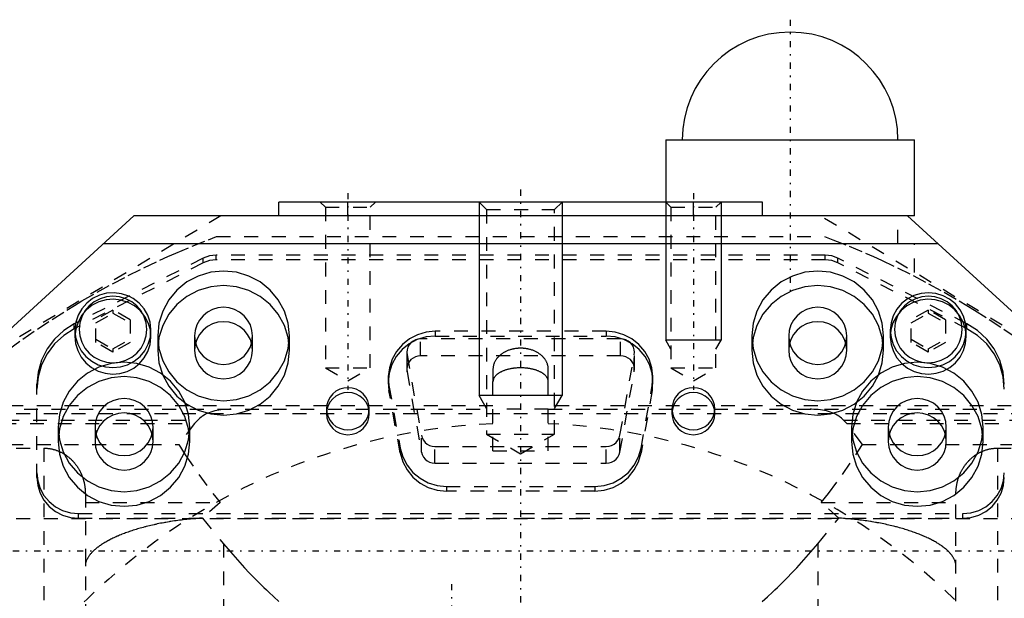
# Model space of a CAD drawing. Extents: x -109 to 109, y -1 to 737.
# Tile 9 of 10: x -36 to 35, y 602 to 644. Entities that reach past the tile are written whole.
import ezdxf

# ---------------------------------------------------------------- set-up
doc = ezdxf.new("R2010")
doc.units = 0
doc.linetypes.add('CENTER', pattern=[1.5, 0.45, -0.5, 0.05, -0.5])
doc.linetypes.add('DASHED', pattern=[2, 1, -1])
for name, color, linetype in [('AM_0', 7, 'CONTINUOUS'), ('AM_10', 7, 'CONTINUOUS'), ('AM_3', 7, 'DASHED'), ('AM_7', 7, 'CENTER')]:
    doc.layers.add(name, color=color, linetype=linetype)

msp = doc.modelspace()

# ---------------------------------------------------------------- linework, layer by layer
at = {"layer": 'AM_0', "color": 7, "linetype": 'CONTINUOUS'}
for p, q in [((10.5, 635.5), (10.5, 631)), ((10.5, 635.5), (28.5, 635.5)), ((28.5, 630), (28.5, 635.5)), ((-17.5, 630), (-17.5, 631)), ((17.5, 631), (-17.5, 631)), ((-12.5, 630), (-12.5, 631)), ((12.5, 630), (12.5, 631)), ((17.5, 630), (17.5, 631)), ((-40, 619), (-28, 630)), ((28.5, 630), (-28, 630)), ((28, 630), (40, 619)), ((-30.182, 628), (30.182, 628))]:
    msp.add_line(p, q, dxfattribs=at)
msp.add_arc((19.5, 635.5), 7.8, 0, 180, dxfattribs=at)
at = {"layer": 'AM_10', "color": 7, "linetype": 'CONTINUOUS'}
for p, q in [((-3, 631), (-3, 617)), ((3, 631), (3, 617)), ((10.5, 631), (10.5, 621)), ((14.5, 631), (14.5, 621)), ((14.5, 621), (10.5, 621)), ((10.879, 620.344), (10.5, 621)), ((14.121, 620.344), (14.5, 621)), ((3, 617), (-3, 617)), ((-2.459, 616.062), (-3, 617)), ((2.458, 616.062), (3, 617))]:
    msp.add_line(p, q, dxfattribs=at)
at = {"layer": 'AM_3', "color": 6, "linetype": 'DASHED'}
for p, q in [((-14.5, 631), (-14.121, 630.621)), ((-14.121, 630.621), (-14.121, 619)), ((-14.121, 630.621), (-10.879, 630.621)), ((-10.879, 630.621), (-10.5, 631)), ((-10.879, 619), (-10.879, 630.621)), ((-3, 631), (-2.459, 630.458)), ((2.458, 630.458), (3, 631)), ((10.5, 631), (10.5, 630)), ((10.5, 631), (10.879, 630.621)), ((10.879, 630.621), (10.879, 619)), ((10.879, 630.621), (14.121, 630.621)), ((14.121, 630.621), (14.5, 631)), ((14.121, 619), (14.121, 630.621)), ((-21.693, 630), (-40, 619)), ((-2.459, 630.458), (-2.459, 614.2)), ((-2.459, 630.458), (2.458, 630.458)), ((2.458, 614.2), (2.458, 630.458)), ((40, 619), (21.693, 630)), ((27.3, 628), (27.3, 630)), ((-22, 628.5), (22, 628.5)), ((28.5, 625.91), (28.5, 628)), ((-22.043, 626.817), (-22.043, 627.163)), ((22.043, 627.163), (-22.043, 627.163)), ((22.043, 626.817), (22.043, 627.163)), ((-22.963, 626.942), (-32.3, 622.178)), ((-22.963, 626.596), (-32.3, 621.833)), ((-22.963, 626.596), (-22.963, 626.942)), ((22.043, 626.817), (-22.043, 626.817)), ((22.963, 626.596), (22.963, 626.942)), ((32.3, 622.178), (22.963, 626.942)), ((32.3, 621.833), (22.963, 626.596)), ((-28.03, 624.011), (-28.361, 624.188)), ((-29.5, 623.185), (-30.74, 622.48)), ((-30.74, 622.254), (-29.5, 622.959)), ((-28.26, 622.48), (-29.5, 623.185)), ((-29.5, 623.185), (-29.5, 622.959)), ((-29.5, 622.959), (-28.26, 622.254)), ((29.5, 623.185), (28.26, 622.48)), ((28.26, 622.254), (29.5, 622.959)), ((30.74, 622.48), (29.5, 623.185)), ((29.5, 623.185), (29.5, 622.959)), ((29.5, 622.959), (30.74, 622.254)), ((-32.3, 621.833), (-32.3, 622.178)), ((-30.74, 620.844), (-30.74, 622.48)), ((-28.26, 622.48), (-28.26, 620.844)), ((28.26, 620.844), (28.26, 622.48)), ((30.74, 622.48), (30.74, 620.844)), ((32.246, 621.86), (32.202, 622.228)), ((32.3, 621.833), (32.3, 622.178)), ((-32.25, 621.723), (-32.25, 621.254)), ((-26.75, 621.254), (-26.75, 621.723)), ((-26.265, 621.311), (-26.265, 620.269)), ((-23.6, 621.311), (-23.6, 620.269)), ((-19.4, 620.269), (-19.4, 621.311)), ((-16.735, 620.269), (-16.735, 621.311)), ((-6.178, 621.648), (-6.178, 621.3)), ((6.178, 621.648), (-6.178, 621.648)), ((-6.178, 621.3), (6.178, 621.3)), ((6.178, 621.648), (6.178, 621.3)), ((16.735, 621.311), (16.735, 620.269)), ((19.4, 621.311), (19.4, 620.269)), ((23.6, 620.269), (23.6, 621.311)), ((26.265, 620.269), (26.265, 621.311)), ((26.75, 621.723), (26.75, 621.254)), ((32.25, 621.723), (32.246, 621.86)), ((32.25, 621.254), (32.25, 621.723)), ((-30.74, 621.07), (-29.5, 620.365)), ((-29.5, 620.139), (-30.74, 620.844)), ((-29.5, 620.365), (-28.26, 621.07)), ((-28.26, 620.844), (-29.5, 620.139)), ((-7.238, 619.872), (-7.238, 621.088)), ((7.238, 621.088), (-7.238, 621.088)), ((7.238, 619.872), (7.238, 621.088)), ((28.26, 621.07), (29.5, 620.365)), ((29.5, 620.139), (28.26, 620.844)), ((29.5, 620.365), (30.74, 621.07)), ((30.74, 620.844), (29.5, 620.139)), ((-29.5, 620.365), (-29.5, 620.139)), ((-8.238, 620.103), (-8.238, 618.888)), ((-8.223, 618.717), (-8.223, 619.932)), ((-8.223, 619.932), (-7.183, 614.122)), ((7.183, 614.122), (8.223, 619.932)), ((8.223, 618.717), (8.223, 619.932)), ((8.238, 618.888), (8.238, 620.103)), ((29.5, 620.365), (29.5, 620.139)), ((7.238, 619.872), (-7.238, 619.872)), ((-14.121, 619), (-12.5, 618.064)), ((-14.121, 619), (-10.879, 619)), ((-12.5, 618.064), (-10.879, 619)), ((-8.223, 618.717), (-7.183, 612.906)), ((-2, 618.9), (-2, 618)), ((2, 618), (2, 618.9)), ((7.183, 612.906), (8.223, 618.717)), ((10.879, 619), (12.5, 618.064)), ((10.879, 619), (14.121, 619)), ((12.5, 618.064), (14.121, 619)), ((-35, 611.06), (-35, 617.806)), ((-9.578, 618.299), (-9.578, 617.952)), ((-9.578, 617.952), (-9.526, 617.371)), ((-2, 613), (-2, 618)), ((2, 613), (2, 618)), ((9.526, 617.371), (9.578, 617.952)), ((9.578, 617.952), (9.578, 618.299)), ((-9.526, 617.718), (-9.526, 617.371)), ((-9.526, 617.718), (-8.715, 613.188)), ((-8.715, 612.841), (-9.526, 617.371)), ((8.715, 613.188), (9.526, 617.718)), ((9.526, 617.371), (8.715, 612.841)), ((9.526, 617.718), (9.526, 617.371)), ((-51.937, 616), (-2, 616)), ((-2, 616.24), (-41.5, 616.24)), ((-38.5, 615.696), (38.5, 615.696)), ((-14.05, 616.034), (-14.05, 615.687)), ((-10.95, 615.687), (-10.95, 616.034)), ((2, 616), (-2, 616)), ((41.5, 616.24), (2, 616.24)), ((2, 616), (51.937, 616)), ((10.95, 616.034), (10.95, 615.687)), ((14.05, 615.687), (14.05, 616.034)), ((-45.5, 614.98), (-23.599, 614.98)), ((-45.282, 615.222), (-23.365, 615.222)), ((-23.599, 614.98), (-24.734, 613.444)), ((-23.365, 615.222), (-23.599, 614.98)), ((23.365, 615.222), (45.282, 615.222)), ((23.599, 614.98), (23.365, 615.222)), ((23.599, 614.98), (45.5, 614.98)), ((24.734, 613.444), (23.599, 614.98)), ((-33.465, 614.713), (-33.465, 613.671)), ((-30.8, 614.713), (-30.8, 613.671)), ((-26.6, 613.671), (-26.6, 614.713)), ((-23.935, 613.671), (-23.935, 614.713)), ((-2.459, 614.2), (0, 612.781)), ((-2.459, 614.2), (2.458, 614.2)), ((0, 612.781), (2.458, 614.2)), ((23.935, 614.713), (23.935, 613.671)), ((26.6, 614.713), (26.6, 613.671)), ((30.8, 613.671), (30.8, 614.713)), ((33.465, 613.671), (33.465, 614.713)), ((-7.183, 612.906), (-7.183, 614.122)), ((7.183, 612.906), (7.183, 614.122)), ((-46.996, 613.444), (-24.734, 613.444)), ((-42.5, 613.184), (-34.5, 613.184)), ((-34.5, 613.184), (-34.5, 601)), ((-8.715, 613.188), (-8.715, 612.841)), ((-6.198, 613.308), (6.198, 613.308)), ((-6.198, 612.092), (-6.198, 613.308)), ((-2, 613), (2, 613)), ((6.198, 612.092), (6.198, 613.308)), ((8.715, 613.188), (8.715, 612.841)), ((24.734, 613.444), (46.996, 613.444)), ((34.5, 613.184), (34.5, 601)), ((34.5, 613.184), (42.5, 613.184)), ((-6.198, 612.092), (6.198, 612.092)), ((-5.367, 610.421), (-5.367, 610.074)), ((-5.367, 610.421), (5.367, 610.421)), ((5.367, 610.074), (-5.367, 610.074)), ((5.367, 610.421), (5.367, 610.074)), ((-31.5, 609.896), (-31.5, 530.104)), ((-31.5, 609.248), (-21.755, 609.248)), ((-21.755, 609.248), (-23.028, 608.124)), ((23.028, 608.124), (21.755, 609.248)), ((21.755, 609.248), (31.5, 609.248)), ((31.5, 530.104), (31.5, 609.896)), ((-38.5, 608.104), (38.5, 608.104)), ((-32, 608.106), (-32, 608.451)), ((-32, 608.451), (32, 608.451)), ((-32, 608.106), (32, 608.106)), ((-23.028, 608.124), (-21.5, 606.264)), ((21.5, 606.264), (23.028, 608.124)), ((32, 608.106), (32, 608.451)), ((-21.5, 606.264), (-21.5, 533.736)), ((21.5, 606.264), (21.5, 533.736))]:
    msp.add_line(p, q, dxfattribs=at)
for points in [[(-22.043, 627.163), (-22.516, 627.107), (-22.963, 626.942)], [(22.963, 626.942), (22.516, 627.107), (22.043, 627.163)], [(-22.043, 626.817), (-22.516, 626.761), (-22.963, 626.596)], [(22.963, 626.596), (22.516, 626.761), (22.043, 626.817)], [(-28.361, 624.188), (-28.876, 624.36), (-29.416, 624.43), (-29.959, 624.393), (-30.484, 624.251), (-30.971, 624.011), (-31.4, 623.681), (-31.754, 623.274), (-32.02, 622.806), (-32.188, 622.296), (-32.25, 621.764), (-32.204, 621.23), (-32.052, 620.715), (-31.801, 620.239), (-31.459, 619.822), (-31.041, 619.479), (-30.562, 619.224), (-30.041, 619.067), (-29.5, 619.014), (-28.958, 619.068), (-28.438, 619.225), (-27.959, 619.48), (-27.54, 619.823), (-27.199, 620.24), (-26.947, 620.715), (-26.796, 621.23), (-26.75, 621.764), (-26.813, 622.297), (-26.98, 622.807), (-27.246, 623.274), (-27.601, 623.681), (-28.03, 624.011)], [(32.202, 622.228), (32.049, 622.738), (31.799, 623.209), (31.459, 623.623), (31.045, 623.963), (30.57, 624.217), (30.055, 624.375), (29.518, 624.431), (28.98, 624.382), (28.463, 624.231), (27.985, 623.983), (27.566, 623.648), (27.221, 623.239), (26.965, 622.771), (26.805, 622.263), (26.75, 621.735), (26.801, 621.205), (26.955, 620.696), (27.208, 620.226), (27.549, 619.814), (27.965, 619.475), (28.441, 619.223), (28.957, 619.068), (29.494, 619.014), (30.031, 619.065), (30.548, 619.219), (31.025, 619.469), (31.442, 619.806), (31.785, 620.216), (32.04, 620.685), (32.197, 621.194), (32.25, 621.723)], [(-32.03, 622.316), (-32.191, 621.81), (-32.25, 621.283), (-32.203, 620.755), (-32.052, 620.246), (-31.804, 619.775), (-31.467, 619.361), (-31.055, 619.02), (-30.583, 618.764), (-30.069, 618.604), (-29.534, 618.546), (-28.998, 618.591), (-28.48, 618.739), (-28.002, 618.983), (-27.581, 619.314), (-27.234, 619.719), (-26.974, 620.184), (-26.81, 620.689), (-26.75, 621.216), (-26.796, 621.744), (-26.944, 622.254), (-27.191, 622.725), (-27.527, 623.14), (-27.938, 623.483), (-28.409, 623.74), (-28.922, 623.902)], [(-28.922, 623.902), (-29.46, 623.962), (-29.999, 623.917), (-30.519, 623.769), (-30.999, 623.524), (-31.421, 623.191), (-31.769, 622.783), (-32.03, 622.316)], [(28.922, 623.902), (28.409, 623.74), (27.938, 623.483), (27.527, 623.14), (27.191, 622.725), (26.944, 622.254), (26.796, 621.744), (26.75, 621.216), (26.81, 620.689), (26.974, 620.184), (27.234, 619.719), (27.581, 619.314), (28.002, 618.983), (28.48, 618.739), (28.998, 618.591), (29.534, 618.546), (30.069, 618.604), (30.583, 618.764), (31.055, 619.02), (31.467, 619.361), (31.804, 619.775), (32.052, 620.246), (32.203, 620.755), (32.25, 621.283), (32.191, 621.81), (32.03, 622.316)], [(32.03, 622.316), (31.769, 622.783), (31.421, 623.191), (30.999, 623.524), (30.519, 623.769), (29.999, 623.917), (29.46, 623.962), (28.922, 623.902)], [(-32.3, 622.178), (-33.066, 621.696), (-33.731, 621.084), (-34.272, 620.365), (-34.672, 619.56), (-34.917, 618.698), (-35, 617.806)], [(-19.4, 620.269), (-19.44, 620.672), (-19.56, 621.06), (-19.754, 621.418), (-20.015, 621.731), (-20.333, 621.989), (-20.696, 622.18), (-21.09, 622.297), (-21.5, 622.337), (-21.91, 622.297), (-22.304, 622.18), (-22.667, 621.989), (-22.985, 621.731), (-23.246, 621.418), (-23.44, 621.06), (-23.56, 620.672), (-23.6, 620.269)], [(23.6, 620.269), (23.56, 620.672), (23.44, 621.06), (23.246, 621.418), (22.985, 621.731), (22.667, 621.989), (22.304, 622.18), (21.91, 622.297), (21.5, 622.337), (21.09, 622.297), (20.696, 622.18), (20.333, 621.989), (20.015, 621.731), (19.754, 621.418), (19.56, 621.06), (19.44, 620.672), (19.4, 620.269)], [(35, 617.806), (34.917, 618.698), (34.672, 619.56), (34.272, 620.365), (33.731, 621.084), (33.066, 621.696), (32.3, 622.178)], [(-32.3, 621.833), (-33.066, 621.35), (-33.731, 620.739), (-34.272, 620.019), (-34.672, 619.215), (-34.917, 618.352), (-35, 617.461)], [(-6.178, 621.3), (-6.841, 621.236), (-7.479, 621.046), (-8.067, 620.736), (-8.582, 620.32), (-9.005, 619.812), (-9.319, 619.233), (-9.513, 618.605), (-9.578, 617.952)], [(-6.178, 621.648), (-6.833, 621.585), (-7.464, 621.399), (-8.046, 621.097), (-8.559, 620.69), (-8.982, 620.193), (-9.3, 619.626), (-9.501, 619.008), (-9.577, 618.364), (-9.526, 617.718)], [(9.526, 617.718), (9.577, 618.364), (9.501, 619.008), (9.3, 619.626), (8.982, 620.193), (8.559, 620.69), (8.046, 621.097), (7.464, 621.399), (6.833, 621.585), (6.178, 621.648)], [(9.578, 617.952), (9.513, 618.605), (9.319, 619.233), (9.005, 619.812), (8.582, 620.32), (8.067, 620.736), (7.479, 621.046), (6.841, 621.236), (6.178, 621.3)], [(35, 617.461), (34.917, 618.352), (34.672, 619.215), (34.272, 620.019), (33.731, 620.739), (33.066, 621.35), (32.3, 621.833)], [(-7.238, 621.088), (-7.431, 621.07), (-7.616, 621.015), (-7.788, 620.926), (-7.938, 620.806), (-8.063, 620.66), (-8.156, 620.493), (-8.216, 620.312), (-8.238, 620.122), (-8.223, 619.932)], [(8.223, 619.932), (8.238, 620.122), (8.216, 620.312), (8.156, 620.493), (8.063, 620.66), (7.938, 620.806), (7.788, 620.926), (7.616, 621.015), (7.431, 621.07), (7.238, 621.088)], [(-23.6, 620.269), (-23.56, 619.866), (-23.44, 619.478), (-23.246, 619.12), (-22.985, 618.807), (-22.667, 618.549), (-22.304, 618.358), (-21.91, 618.241), (-21.5, 618.201), (-21.09, 618.241), (-20.696, 618.358), (-20.333, 618.549), (-20.015, 618.807), (-19.754, 619.12), (-19.56, 619.478), (-19.44, 619.866), (-19.4, 620.269)], [(19.4, 620.269), (19.44, 619.866), (19.56, 619.478), (19.754, 619.12), (20.015, 618.807), (20.333, 618.549), (20.696, 618.358), (21.09, 618.241), (21.5, 618.201), (21.91, 618.241), (22.304, 618.358), (22.667, 618.549), (22.985, 618.807), (23.246, 619.12), (23.44, 619.478), (23.56, 619.866), (23.6, 620.269)], [(-7.238, 619.872), (-7.431, 619.854), (-7.616, 619.799), (-7.788, 619.71), (-7.938, 619.591), (-8.063, 619.445), (-8.156, 619.278), (-8.216, 619.096), (-8.238, 618.907), (-8.223, 618.717)], [(8.223, 618.717), (8.238, 618.907), (8.216, 619.096), (8.156, 619.278), (8.063, 619.445), (7.938, 619.591), (7.788, 619.71), (7.616, 619.799), (7.431, 619.854), (7.238, 619.872)], [(-26.6, 614.713), (-26.64, 615.116), (-26.76, 615.504), (-26.954, 615.862), (-27.215, 616.175), (-27.533, 616.432), (-27.896, 616.623), (-28.29, 616.741), (-28.7, 616.781), (-29.11, 616.741), (-29.504, 616.623), (-29.867, 616.432), (-30.185, 616.175), (-30.446, 615.862), (-30.64, 615.504), (-30.76, 615.116), (-30.8, 614.713)], [(30.8, 614.713), (30.76, 615.116), (30.64, 615.504), (30.446, 615.862), (30.185, 616.175), (29.867, 616.432), (29.504, 616.623), (29.11, 616.741), (28.7, 616.781), (28.29, 616.741), (27.896, 616.623), (27.533, 616.432), (27.215, 616.175), (26.954, 615.862), (26.76, 615.504), (26.64, 615.116), (26.6, 614.713)], [(-30.8, 614.713), (-30.76, 614.309), (-30.64, 613.921), (-30.446, 613.564), (-30.185, 613.25), (-29.867, 612.993), (-29.504, 612.802), (-29.11, 612.684), (-28.7, 612.645), (-28.29, 612.684), (-27.896, 612.802), (-27.533, 612.993), (-27.215, 613.25), (-26.954, 613.564), (-26.76, 613.921), (-26.64, 614.309), (-26.6, 614.713)], [(26.6, 614.713), (26.64, 614.309), (26.76, 613.921), (26.954, 613.564), (27.215, 613.25), (27.533, 612.993), (27.896, 612.802), (28.29, 612.684), (28.7, 612.645), (29.11, 612.684), (29.504, 612.802), (29.867, 612.993), (30.185, 613.25), (30.446, 613.564), (30.64, 613.921), (30.76, 614.309), (30.8, 614.713)], [(-7.183, 614.122), (-7.129, 613.933), (-7.038, 613.759), (-6.914, 613.605), (-6.761, 613.479), (-6.586, 613.385), (-6.396, 613.328), (-6.198, 613.308)], [(6.198, 613.308), (6.396, 613.328), (6.586, 613.385), (6.761, 613.479), (6.914, 613.605), (7.038, 613.759), (7.129, 613.933), (7.183, 614.122)], [(-8.715, 613.188), (-8.532, 612.546), (-8.223, 611.953), (-7.801, 611.431), (-7.282, 611.003), (-6.688, 610.684), (-6.041, 610.487), (-5.367, 610.421)], [(-8.715, 612.841), (-8.532, 612.199), (-8.223, 611.605), (-7.801, 611.084), (-7.282, 610.655), (-6.688, 610.337), (-6.041, 610.14), (-5.367, 610.074)], [(-7.183, 612.906), (-7.129, 612.717), (-7.038, 612.543), (-6.914, 612.39), (-6.761, 612.264), (-6.586, 612.17), (-6.396, 612.112), (-6.198, 612.092)], [(5.367, 610.421), (6.041, 610.487), (6.688, 610.684), (7.282, 611.003), (7.801, 611.431), (8.223, 611.953), (8.532, 612.546), (8.715, 613.188)], [(5.367, 610.074), (6.041, 610.14), (6.688, 610.337), (7.282, 610.655), (7.801, 611.084), (8.223, 611.605), (8.532, 612.199), (8.715, 612.841)], [(6.198, 612.092), (6.396, 612.112), (6.586, 612.17), (6.761, 612.264), (6.914, 612.39), (7.038, 612.543), (7.129, 612.717), (7.183, 612.906)], [(-35, 611.406), (-34.942, 610.829), (-34.772, 610.275), (-34.494, 609.764), (-34.121, 609.317), (-33.667, 608.949), (-33.148, 608.676), (-32.585, 608.508), (-32, 608.451)], [(32, 608.451), (32.585, 608.508), (33.148, 608.676), (33.667, 608.949), (34.121, 609.317), (34.494, 609.764), (34.772, 610.275), (34.942, 610.829), (35, 611.406)], [(-35, 611.06), (-34.942, 610.484), (-34.772, 609.93), (-34.494, 609.419), (-34.121, 608.971), (-33.667, 608.604), (-33.148, 608.331), (-32.585, 608.162), (-32, 608.106)], [(32, 608.106), (32.585, 608.162), (33.148, 608.331), (33.667, 608.604), (34.121, 608.971), (34.494, 609.419), (34.772, 609.93), (34.942, 610.484), (35, 611.06)]]:
    msp.add_lwpolyline(points, dxfattribs=at)
for points in [[(-26.265, 621.311), (-26.173, 620.395), (-25.902, 619.515), (-25.462, 618.704), (-24.869, 617.993), (-24.147, 617.409), (-23.323, 616.975), (-22.43, 616.708), (-21.5, 616.618), (-20.57, 616.708), (-19.677, 616.975), (-18.853, 617.409), (-18.131, 617.993), (-17.538, 618.704), (-17.098, 619.515), (-16.827, 620.395), (-16.735, 621.311), (-16.827, 622.226), (-17.098, 623.107), (-17.538, 623.918), (-18.131, 624.629), (-18.853, 625.213), (-19.677, 625.646), (-20.57, 625.913), (-21.5, 626.003), (-22.43, 625.913), (-23.323, 625.646), (-24.147, 625.213), (-24.869, 624.629), (-25.462, 623.918), (-25.902, 623.107), (-26.173, 622.226)], [(16.735, 621.311), (16.827, 620.395), (17.098, 619.515), (17.538, 618.704), (18.131, 617.993), (18.853, 617.409), (19.677, 616.975), (20.57, 616.708), (21.5, 616.618), (22.43, 616.708), (23.323, 616.975), (24.147, 617.409), (24.869, 617.993), (25.462, 618.704), (25.902, 619.515), (26.173, 620.395), (26.265, 621.311), (26.173, 622.226), (25.902, 623.107), (25.462, 623.918), (24.869, 624.629), (24.147, 625.213), (23.323, 625.646), (22.43, 625.913), (21.5, 626.003), (20.57, 625.913), (19.677, 625.646), (18.853, 625.213), (18.131, 624.629), (17.538, 623.918), (17.098, 623.107), (16.827, 622.226)], [(-26.265, 620.269), (-26.173, 619.354), (-25.902, 618.473), (-25.462, 617.662), (-24.869, 616.951), (-24.147, 616.367), (-23.323, 615.934), (-22.43, 615.667), (-21.5, 615.576), (-20.57, 615.667), (-19.677, 615.934), (-18.853, 616.367), (-18.131, 616.951), (-17.538, 617.662), (-17.098, 618.473), (-16.827, 619.354), (-16.735, 620.269), (-16.827, 621.184), (-17.098, 622.065), (-17.538, 622.876), (-18.131, 623.587), (-18.853, 624.171), (-19.677, 624.604), (-20.57, 624.871), (-21.5, 624.962), (-22.43, 624.871), (-23.323, 624.604), (-24.147, 624.171), (-24.869, 623.587), (-25.462, 622.876), (-25.902, 622.065), (-26.173, 621.184)], [(16.735, 620.269), (16.827, 619.354), (17.098, 618.473), (17.538, 617.662), (18.131, 616.951), (18.853, 616.367), (19.677, 615.934), (20.57, 615.667), (21.5, 615.576), (22.43, 615.667), (23.323, 615.934), (24.147, 616.367), (24.869, 616.951), (25.462, 617.662), (25.902, 618.473), (26.173, 619.354), (26.265, 620.269), (26.173, 621.184), (25.902, 622.065), (25.462, 622.876), (24.869, 623.587), (24.147, 624.171), (23.323, 624.604), (22.43, 624.871), (21.5, 624.962), (20.57, 624.871), (19.677, 624.604), (18.853, 624.171), (18.131, 623.587), (17.538, 622.876), (17.098, 622.065), (16.827, 621.184)], [(-31.95, 621.775), (-31.903, 621.304), (-31.764, 620.851), (-31.537, 620.434), (-31.232, 620.069), (-30.861, 619.769), (-30.438, 619.546), (-29.978, 619.408), (-29.5, 619.362), (-29.022, 619.408), (-28.562, 619.546), (-28.139, 619.769), (-27.768, 620.069), (-27.463, 620.434), (-27.236, 620.851), (-27.097, 621.304), (-27.05, 621.775), (-27.097, 622.245), (-27.236, 622.698), (-27.463, 623.115), (-27.768, 623.481), (-28.139, 623.781), (-28.562, 624.004), (-29.022, 624.141), (-29.5, 624.188), (-29.978, 624.141), (-30.438, 624.004), (-30.861, 623.781), (-31.232, 623.481), (-31.537, 623.115), (-31.764, 622.698), (-31.903, 622.245)], [(27.05, 621.775), (27.097, 621.304), (27.236, 620.851), (27.463, 620.434), (27.768, 620.069), (28.139, 619.769), (28.562, 619.546), (29.022, 619.408), (29.5, 619.362), (29.978, 619.408), (30.438, 619.546), (30.861, 619.769), (31.232, 620.069), (31.537, 620.434), (31.764, 620.851), (31.903, 621.304), (31.95, 621.775), (31.903, 622.245), (31.764, 622.698), (31.537, 623.115), (31.232, 623.481), (30.861, 623.781), (30.438, 624.004), (29.978, 624.141), (29.5, 624.188), (29.022, 624.141), (28.562, 624.004), (28.139, 623.781), (27.768, 623.481), (27.463, 623.115), (27.236, 622.698), (27.097, 622.245)], [(-19.4, 621.311), (-19.44, 621.714), (-19.56, 622.102), (-19.754, 622.46), (-20.015, 622.773), (-20.333, 623.03), (-20.696, 623.222), (-21.09, 623.339), (-21.5, 623.379), (-21.91, 623.339), (-22.304, 623.222), (-22.667, 623.03), (-22.985, 622.773), (-23.246, 622.46), (-23.44, 622.102), (-23.56, 621.714), (-23.6, 621.311), (-23.56, 620.907), (-23.44, 620.519), (-23.246, 620.162), (-22.985, 619.849), (-22.667, 619.591), (-22.304, 619.4), (-21.91, 619.283), (-21.5, 619.243), (-21.09, 619.283), (-20.696, 619.4), (-20.333, 619.591), (-20.015, 619.849), (-19.754, 620.162), (-19.56, 620.519), (-19.44, 620.907)], [(23.6, 621.311), (23.56, 621.714), (23.44, 622.102), (23.246, 622.46), (22.985, 622.773), (22.667, 623.03), (22.304, 623.222), (21.91, 623.339), (21.5, 623.379), (21.09, 623.339), (20.696, 623.222), (20.333, 623.03), (20.015, 622.773), (19.754, 622.46), (19.56, 622.102), (19.44, 621.714), (19.4, 621.311), (19.44, 620.907), (19.56, 620.519), (19.754, 620.162), (20.015, 619.849), (20.333, 619.591), (20.696, 619.4), (21.09, 619.283), (21.5, 619.243), (21.91, 619.283), (22.304, 619.4), (22.667, 619.591), (22.985, 619.849), (23.246, 620.162), (23.44, 620.519), (23.56, 620.907)], [(-33.465, 614.713), (-33.373, 613.797), (-33.102, 612.917), (-32.662, 612.106), (-32.069, 611.394), (-31.347, 610.811), (-30.523, 610.377), (-29.63, 610.11), (-28.7, 610.02), (-27.77, 610.11), (-26.877, 610.377), (-26.053, 610.811), (-25.331, 611.394), (-24.738, 612.106), (-24.298, 612.917), (-24.027, 613.797), (-23.935, 614.713), (-24.027, 615.628), (-24.298, 616.508), (-24.738, 617.32), (-25.331, 618.031), (-26.053, 618.614), (-26.877, 619.048), (-27.77, 619.315), (-28.7, 619.405), (-29.63, 619.315), (-30.523, 619.048), (-31.347, 618.614), (-32.069, 618.031), (-32.662, 617.32), (-33.102, 616.508), (-33.373, 615.628)], [(23.935, 614.713), (24.027, 613.797), (24.298, 612.917), (24.738, 612.106), (25.331, 611.394), (26.053, 610.811), (26.877, 610.377), (27.77, 610.11), (28.7, 610.02), (29.63, 610.11), (30.523, 610.377), (31.347, 610.811), (32.069, 611.394), (32.662, 612.106), (33.102, 612.917), (33.373, 613.797), (33.465, 614.713), (33.373, 615.628), (33.102, 616.508), (32.662, 617.32), (32.069, 618.031), (31.347, 618.614), (30.523, 619.048), (29.63, 619.315), (28.7, 619.405), (27.77, 619.315), (26.877, 619.048), (26.053, 618.614), (25.331, 618.031), (24.738, 617.32), (24.298, 616.508), (24.027, 615.628)], [(-33.465, 613.671), (-33.373, 612.755), (-33.102, 611.875), (-32.662, 611.064), (-32.069, 610.353), (-31.347, 609.769), (-30.523, 609.335), (-29.63, 609.068), (-28.7, 608.978), (-27.77, 609.068), (-26.877, 609.335), (-26.053, 609.769), (-25.331, 610.353), (-24.738, 611.064), (-24.298, 611.875), (-24.027, 612.755), (-23.935, 613.671), (-24.027, 614.586), (-24.298, 615.467), (-24.738, 616.278), (-25.331, 616.989), (-26.053, 617.573), (-26.877, 618.006), (-27.77, 618.273), (-28.7, 618.363), (-29.63, 618.273), (-30.523, 618.006), (-31.347, 617.573), (-32.069, 616.989), (-32.662, 616.278), (-33.102, 615.467), (-33.373, 614.586)], [(23.935, 613.671), (24.027, 612.755), (24.298, 611.875), (24.738, 611.064), (25.331, 610.353), (26.053, 609.769), (26.877, 609.335), (27.77, 609.068), (28.7, 608.978), (29.63, 609.068), (30.523, 609.335), (31.347, 609.769), (32.069, 610.353), (32.662, 611.064), (33.102, 611.875), (33.373, 612.755), (33.465, 613.671), (33.373, 614.586), (33.102, 615.467), (32.662, 616.278), (32.069, 616.989), (31.347, 617.573), (30.523, 618.006), (29.63, 618.273), (28.7, 618.363), (27.77, 618.273), (26.877, 618.006), (26.053, 617.573), (25.331, 616.989), (24.738, 616.278), (24.298, 615.467), (24.027, 614.586)], [(-14.05, 616.034), (-14.02, 615.737), (-13.932, 615.45), (-13.789, 615.186), (-13.596, 614.955), (-13.361, 614.765), (-13.093, 614.624), (-12.802, 614.537), (-12.5, 614.508), (-12.198, 614.537), (-11.907, 614.624), (-11.639, 614.765), (-11.404, 614.955), (-11.211, 615.186), (-11.068, 615.45), (-10.98, 615.737), (-10.95, 616.034), (-10.98, 616.332), (-11.068, 616.618), (-11.211, 616.882), (-11.404, 617.114), (-11.639, 617.304), (-11.907, 617.445), (-12.198, 617.531), (-12.5, 617.561), (-12.802, 617.531), (-13.093, 617.445), (-13.361, 617.304), (-13.596, 617.114), (-13.789, 616.882), (-13.932, 616.618), (-14.02, 616.332)], [(-10.95, 615.687), (-10.98, 615.985), (-11.068, 616.271), (-11.211, 616.535), (-11.404, 616.766), (-11.639, 616.956), (-11.907, 617.097), (-12.198, 617.184), (-12.5, 617.213), (-12.802, 617.184), (-13.093, 617.097), (-13.361, 616.956), (-13.596, 616.766), (-13.789, 616.535), (-13.932, 616.271), (-14.02, 615.985), (-14.05, 615.687), (-14.02, 615.389), (-13.932, 615.103), (-13.789, 614.839), (-13.596, 614.608), (-13.361, 614.418), (-13.093, 614.277), (-12.802, 614.19), (-12.5, 614.161), (-12.198, 614.19), (-11.907, 614.277), (-11.639, 614.418), (-11.404, 614.608), (-11.211, 614.839), (-11.068, 615.103), (-10.98, 615.389)], [(10.95, 616.034), (10.98, 615.737), (11.068, 615.45), (11.211, 615.186), (11.404, 614.955), (11.639, 614.765), (11.907, 614.624), (12.198, 614.537), (12.5, 614.508), (12.802, 614.537), (13.093, 614.624), (13.361, 614.765), (13.596, 614.955), (13.789, 615.186), (13.932, 615.45), (14.02, 615.737), (14.05, 616.034), (14.02, 616.332), (13.932, 616.618), (13.789, 616.882), (13.596, 617.114), (13.361, 617.304), (13.093, 617.445), (12.802, 617.531), (12.5, 617.561), (12.198, 617.531), (11.907, 617.445), (11.639, 617.304), (11.404, 617.114), (11.211, 616.882), (11.068, 616.618), (10.98, 616.332)], [(14.05, 615.687), (14.02, 615.985), (13.932, 616.271), (13.789, 616.535), (13.596, 616.766), (13.361, 616.956), (13.093, 617.097), (12.802, 617.184), (12.5, 617.213), (12.198, 617.184), (11.907, 617.097), (11.639, 616.956), (11.404, 616.766), (11.211, 616.535), (11.068, 616.271), (10.98, 615.985), (10.95, 615.687), (10.98, 615.389), (11.068, 615.103), (11.211, 614.839), (11.404, 614.608), (11.639, 614.418), (11.907, 614.277), (12.198, 614.19), (12.5, 614.161), (12.802, 614.19), (13.093, 614.277), (13.361, 614.418), (13.596, 614.608), (13.789, 614.839), (13.932, 615.103), (14.02, 615.389)], [(-26.6, 613.671), (-26.64, 614.074), (-26.76, 614.462), (-26.954, 614.82), (-27.215, 615.133), (-27.533, 615.39), (-27.896, 615.581), (-28.29, 615.699), (-28.7, 615.739), (-29.11, 615.699), (-29.504, 615.581), (-29.867, 615.39), (-30.185, 615.133), (-30.446, 614.82), (-30.64, 614.462), (-30.76, 614.074), (-30.8, 613.671), (-30.76, 613.267), (-30.64, 612.879), (-30.446, 612.522), (-30.185, 612.208), (-29.867, 611.951), (-29.504, 611.76), (-29.11, 611.642), (-28.7, 611.603), (-28.29, 611.642), (-27.896, 611.76), (-27.533, 611.951), (-27.215, 612.208), (-26.954, 612.522), (-26.76, 612.879), (-26.64, 613.267)], [(30.8, 613.671), (30.76, 614.074), (30.64, 614.462), (30.446, 614.82), (30.185, 615.133), (29.867, 615.39), (29.504, 615.581), (29.11, 615.699), (28.7, 615.739), (28.29, 615.699), (27.896, 615.581), (27.533, 615.39), (27.215, 615.133), (26.954, 614.82), (26.76, 614.462), (26.64, 614.074), (26.6, 613.671), (26.64, 613.267), (26.76, 612.879), (26.954, 612.522), (27.215, 612.208), (27.533, 611.951), (27.896, 611.76), (28.29, 611.642), (28.7, 611.603), (29.11, 611.642), (29.504, 611.76), (29.867, 611.951), (30.185, 612.208), (30.446, 612.522), (30.64, 612.879), (30.76, 613.267)]]:
    msp.add_lwpolyline(points, close=True, dxfattribs=at)
for points in [[(-41.5, 616.733, 0), (-41.022, 617.153, 0), (-40.054, 617.979, 0), (-39.069, 618.784, 0), (-38.57, 619.179, 0), (-38.068, 619.569, 0), (-37.051, 620.334, 0), (-36.018, 621.078, 0), (-34.971, 621.8, 0), (-33.909, 622.502, 0), (-32.834, 623.181, 0), (-32.291, 623.512, 0), (-31.744, 623.838, 0), (-30.642, 624.473, 0), (-29.526, 625.086, 0), (-28.399, 625.675, 0), (-27.26, 626.242, 0), (-26.109, 626.785, 0), (-25.53, 627.048, 0), (-24.948, 627.305, 0), (-23.776, 627.801, 0), (-22.594, 628.273, 0), (-22, 628.5, 0)], [(22, 628.5, 0), (22.594, 628.273, 0), (23.776, 627.801, 0), (24.948, 627.305, 0), (25.53, 627.048, 0), (26.109, 626.785, 0), (27.26, 626.242, 0), (28.399, 625.675, 0), (29.526, 625.086, 0), (30.642, 624.473, 0), (31.744, 623.838, 0), (32.291, 623.512, 0), (32.834, 623.181, 0), (33.909, 622.502, 0), (34.971, 621.8, 0), (36.018, 621.078, 0), (37.051, 620.334, 0), (38.068, 619.569, 0), (38.57, 619.179, 0), (39.069, 618.784, 0), (40.054, 617.979, 0), (41.022, 617.153, 0), (41.5, 616.733, 0)], [(2, 618.9, 0), (2, 618.922, 0), (1.998, 618.966, 0), (1.995, 619.01, 0), (1.992, 619.032, 0), (1.99, 619.054, 0), (1.983, 619.098, 0), (1.974, 619.142, 0), (1.964, 619.185, 0), (1.953, 619.228, 0), (1.939, 619.271, 0), (1.932, 619.293, 0), (1.924, 619.314, 0), (1.907, 619.357, 0), (1.889, 619.398, 0), (1.869, 619.44, 0), (1.848, 619.481, 0), (1.825, 619.522, 0), (1.813, 619.542, 0), (1.8, 619.562, 0), (1.774, 619.601, 0), (1.746, 619.64, 0), (1.732, 619.659, 0), (1.717, 619.678, 0), (1.687, 619.716, 0), (1.655, 619.753, 0), (1.638, 619.771, 0), (1.621, 619.789, 0), (1.587, 619.825, 0), (1.551, 619.859, 0), (1.513, 619.893, 0), (1.475, 619.926, 0), (1.435, 619.958, 0), (1.414, 619.974, 0), (1.393, 619.99, 0), (1.351, 620.02, 0), (1.308, 620.049, 0), (1.263, 620.078, 0), (1.218, 620.105, 0), (1.171, 620.132, 0), (1.147, 620.144, 0), (1.123, 620.157, 0), (1.075, 620.181, 0), (1.025, 620.204, 0), (0.975, 620.227, 0), (0.923, 620.248, 0), (0.872, 620.267, 0), (0.845, 620.277, 0), (0.819, 620.286, 0), (0.765, 620.304, 0), (0.711, 620.32, 0), (0.657, 620.335, 0), (0.601, 620.349, 0), (0.546, 620.362, 0), (0.518, 620.367, 0), (0.489, 620.373, 0), (0.433, 620.383, 0), (0.376, 620.392, 0), (0.319, 620.4, 0), (0.261, 620.406, 0), (0.203, 620.411, 0), (0.174, 620.413, 0), (0.145, 620.415, 0), (0.087, 620.418, 0), (0.029, 620.419, 0), (0, 620.419, 0), (-0.029, 620.419, 0), (-0.087, 620.418, 0), (-0.145, 620.415, 0), (-0.174, 620.413, 0), (-0.203, 620.411, 0), (-0.261, 620.406, 0), (-0.319, 620.4, 0), (-0.376, 620.392, 0), (-0.433, 620.383, 0), (-0.489, 620.373, 0), (-0.518, 620.367, 0), (-0.546, 620.362, 0), (-0.601, 620.349, 0), (-0.657, 620.335, 0), (-0.711, 620.32, 0), (-0.765, 620.304, 0), (-0.819, 620.286, 0), (-0.845, 620.277, 0), (-0.872, 620.267, 0), (-0.923, 620.248, 0), (-0.975, 620.227, 0), (-1.025, 620.204, 0), (-1.075, 620.181, 0), (-1.123, 620.157, 0), (-1.147, 620.144, 0), (-1.171, 620.132, 0), (-1.218, 620.105, 0), (-1.263, 620.078, 0), (-1.308, 620.049, 0), (-1.351, 620.02, 0), (-1.393, 619.99, 0), (-1.414, 619.974, 0), (-1.435, 619.958, 0), (-1.475, 619.926, 0), (-1.513, 619.893, 0), (-1.551, 619.859, 0), (-1.587, 619.825, 0), (-1.621, 619.789, 0), (-1.638, 619.771, 0), (-1.655, 619.753, 0), (-1.687, 619.716, 0), (-1.717, 619.678, 0), (-1.732, 619.659, 0), (-1.746, 619.64, 0), (-1.774, 619.601, 0), (-1.8, 619.562, 0), (-1.813, 619.542, 0), (-1.825, 619.522, 0), (-1.848, 619.481, 0), (-1.869, 619.44, 0), (-1.889, 619.398, 0), (-1.907, 619.357, 0), (-1.924, 619.314, 0), (-1.932, 619.293, 0), (-1.939, 619.271, 0), (-1.953, 619.228, 0), (-1.964, 619.185, 0), (-1.974, 619.142, 0), (-1.983, 619.098, 0), (-1.99, 619.054, 0), (-1.992, 619.032, 0), (-1.995, 619.01, 0), (-1.998, 618.966, 0), (-2, 618.922, 0), (-2, 618.9, 0)], [(2, 618, 0), (2, 618.015, 0), (1.998, 618.044, 0), (1.995, 618.073, 0), (1.992, 618.087, 0), (1.99, 618.102, 0), (1.983, 618.131, 0), (1.974, 618.159, 0), (1.964, 618.188, 0), (1.953, 618.216, 0), (1.939, 618.245, 0), (1.932, 618.259, 0), (1.924, 618.273, 0), (1.907, 618.301, 0), (1.889, 618.328, 0), (1.869, 618.356, 0), (1.848, 618.383, 0), (1.825, 618.409, 0), (1.813, 618.423, 0), (1.8, 618.436, 0), (1.774, 618.462, 0), (1.746, 618.487, 0), (1.732, 618.5, 0), (1.717, 618.513, 0), (1.687, 618.537, 0), (1.655, 618.562, 0), (1.638, 618.574, 0), (1.621, 618.585, 0), (1.587, 618.609, 0), (1.551, 618.632, 0), (1.513, 618.654, 0), (1.475, 618.676, 0), (1.435, 618.697, 0), (1.414, 618.707, 0), (1.393, 618.717, 0), (1.351, 618.737, 0), (1.308, 618.757, 0), (1.263, 618.775, 0), (1.218, 618.793, 0), (1.171, 618.811, 0), (1.147, 618.819, 0), (1.123, 618.827, 0), (1.075, 618.843, 0), (1.025, 618.859, 0), (0.975, 618.873, 0), (0.923, 618.887, 0), (0.872, 618.9, 0), (0.845, 618.906, 0), (0.819, 618.912, 0), (0.765, 618.924, 0), (0.711, 618.935, 0), (0.657, 618.945, 0), (0.601, 618.954, 0), (0.546, 618.962, 0), (0.518, 618.966, 0), (0.489, 618.97, 0), (0.433, 618.976, 0), (0.376, 618.982, 0), (0.319, 618.987, 0), (0.261, 618.991, 0), (0.203, 618.995, 0), (0.174, 618.996, 0), (0.145, 618.997, 0), (0.087, 618.999, 0), (0.029, 619, 0), (0, 619, 0), (-0.029, 619, 0), (-0.087, 618.999, 0), (-0.145, 618.997, 0), (-0.174, 618.996, 0), (-0.203, 618.995, 0), (-0.261, 618.991, 0), (-0.319, 618.987, 0), (-0.376, 618.982, 0), (-0.433, 618.976, 0), (-0.489, 618.97, 0), (-0.518, 618.966, 0), (-0.546, 618.962, 0), (-0.601, 618.954, 0), (-0.657, 618.945, 0), (-0.711, 618.935, 0), (-0.765, 618.924, 0), (-0.819, 618.912, 0), (-0.845, 618.906, 0), (-0.872, 618.9, 0), (-0.923, 618.887, 0), (-0.975, 618.873, 0), (-1.025, 618.859, 0), (-1.075, 618.843, 0), (-1.123, 618.827, 0), (-1.147, 618.819, 0), (-1.171, 618.811, 0), (-1.218, 618.793, 0), (-1.263, 618.775, 0), (-1.308, 618.757, 0), (-1.351, 618.737, 0), (-1.393, 618.717, 0), (-1.414, 618.707, 0), (-1.435, 618.697, 0), (-1.475, 618.676, 0), (-1.513, 618.654, 0), (-1.551, 618.632, 0), (-1.587, 618.609, 0), (-1.621, 618.585, 0), (-1.638, 618.574, 0), (-1.655, 618.562, 0), (-1.687, 618.537, 0), (-1.717, 618.513, 0), (-1.732, 618.5, 0), (-1.746, 618.487, 0), (-1.774, 618.462, 0), (-1.8, 618.436, 0), (-1.813, 618.423, 0), (-1.825, 618.409, 0), (-1.848, 618.383, 0), (-1.869, 618.356, 0), (-1.889, 618.328, 0), (-1.907, 618.301, 0), (-1.924, 618.273, 0), (-1.932, 618.259, 0), (-1.939, 618.245, 0), (-1.953, 618.216, 0), (-1.964, 618.188, 0), (-1.974, 618.159, 0), (-1.983, 618.131, 0), (-1.99, 618.102, 0), (-1.992, 618.087, 0), (-1.995, 618.073, 0), (-1.998, 618.044, 0), (-2, 618.015, 0), (-2, 618, 0)], [(-20.961, 616, 0), (-21.045, 616, 0), (-21.212, 615.995, 0), (-21.376, 615.987, 0), (-21.457, 615.982, 0), (-21.536, 615.975, 0), (-21.693, 615.958, 0), (-21.846, 615.936, 0), (-21.995, 615.909, 0), (-22.139, 615.877, 0), (-22.279, 615.841, 0), (-22.348, 615.82, 0), (-22.415, 615.799, 0), (-22.546, 615.751, 0), (-22.672, 615.699, 0), (-22.793, 615.641, 0), (-22.909, 615.577, 0), (-23.02, 615.508, 0), (-23.073, 615.471, 0), (-23.125, 615.433, 0), (-23.225, 615.353, 0), (-23.32, 615.267, 0), (-23.365, 615.222, 0)], [(23.365, 615.222, 0), (23.32, 615.267, 0), (23.225, 615.353, 0), (23.125, 615.433, 0), (23.073, 615.471, 0), (23.02, 615.508, 0), (22.909, 615.577, 0), (22.793, 615.641, 0), (22.672, 615.699, 0), (22.546, 615.751, 0), (22.415, 615.799, 0), (22.348, 615.82, 0), (22.279, 615.841, 0), (22.139, 615.877, 0), (21.995, 615.909, 0), (21.846, 615.936, 0), (21.693, 615.958, 0), (21.536, 615.975, 0), (21.457, 615.982, 0), (21.376, 615.987, 0), (21.212, 615.995, 0), (21.045, 616, 0), (20.961, 616, 0)], [(-34.5, 613.184, 0), (-34.478, 613.184, 0), (-34.435, 613.183, 0), (-34.39, 613.182, 0), (-34.368, 613.181, 0), (-34.346, 613.18, 0), (-34.301, 613.177, 0), (-34.255, 613.173, 0), (-34.209, 613.169, 0), (-34.163, 613.163, 0), (-34.117, 613.157, 0), (-34.094, 613.154, 0), (-34.071, 613.15, 0), (-34.025, 613.142, 0), (-33.979, 613.134, 0), (-33.933, 613.125, 0), (-33.887, 613.115, 0), (-33.841, 613.104, 0), (-33.818, 613.098, 0), (-33.796, 613.092, 0), (-33.751, 613.08, 0), (-33.706, 613.067, 0), (-33.684, 613.06, 0), (-33.662, 613.053, 0), (-33.618, 613.039, 0), (-33.575, 613.024, 0), (-33.554, 613.016, 0), (-33.533, 613.008, 0), (-33.491, 612.992, 0), (-33.45, 612.976, 0), (-33.409, 612.959, 0), (-33.37, 612.941, 0), (-33.33, 612.923, 0), (-33.31, 612.914, 0), (-33.29, 612.904, 0), (-33.25, 612.884, 0), (-33.21, 612.864, 0), (-33.17, 612.842, 0), (-33.129, 612.82, 0), (-33.089, 612.797, 0), (-33.069, 612.785, 0), (-33.05, 612.773, 0), (-33.01, 612.749, 0), (-32.97, 612.724, 0), (-32.931, 612.698, 0), (-32.893, 612.671, 0), (-32.854, 612.644, 0), (-32.835, 612.63, 0), (-32.816, 612.616, 0), (-32.779, 612.588, 0), (-32.742, 612.559, 0), (-32.706, 612.53, 0), (-32.67, 612.5, 0), (-32.635, 612.47, 0), (-32.617, 612.455, 0), (-32.6, 612.44, 0), (-32.567, 612.409, 0), (-32.534, 612.378, 0), (-32.501, 612.347, 0), (-32.47, 612.315, 0), (-32.439, 612.284, 0), (-32.424, 612.268, 0), (-32.409, 612.253, 0), (-32.38, 612.221, 0), (-32.35, 612.188, 0), (-32.336, 612.171, 0), (-32.321, 612.154, 0), (-32.292, 612.12, 0), (-32.263, 612.085, 0), (-32.249, 612.067, 0), (-32.234, 612.049, 0), (-32.206, 612.013, 0), (-32.178, 611.976, 0), (-32.15, 611.939, 0), (-32.123, 611.901, 0), (-32.097, 611.862, 0), (-32.084, 611.843, 0), (-32.071, 611.823, 0), (-32.045, 611.784, 0), (-32.02, 611.744, 0), (-31.995, 611.704, 0), (-31.971, 611.663, 0), (-31.948, 611.623, 0), (-31.937, 611.602, 0), (-31.925, 611.582, 0), (-31.903, 611.541, 0), (-31.882, 611.5, 0), (-31.861, 611.458, 0), (-31.841, 611.417, 0), (-31.822, 611.376, 0), (-31.813, 611.356, 0), (-31.803, 611.335, 0), (-31.785, 611.294, 0), (-31.768, 611.253, 0), (-31.752, 611.213, 0), (-31.736, 611.173, 0), (-31.721, 611.132, 0), (-31.713, 611.111, 0), (-31.705, 611.09, 0), (-31.691, 611.048, 0), (-31.676, 611.005, 0), (-31.663, 610.962, 0), (-31.649, 610.919, 0), (-31.636, 610.874, 0), (-31.63, 610.852, 0), (-31.624, 610.83, 0), (-31.612, 610.785, 0), (-31.601, 610.739, 0), (-31.595, 610.717, 0), (-31.59, 610.694, 0), (-31.58, 610.648, 0), (-31.57, 610.602, 0), (-31.566, 610.579, 0), (-31.561, 610.556, 0), (-31.553, 610.51, 0), (-31.545, 610.463, 0), (-31.538, 610.417, 0), (-31.532, 610.37, 0), (-31.526, 610.324, 0), (-31.523, 610.301, 0), (-31.52, 610.278, 0), (-31.516, 610.232, 0), (-31.512, 610.186, 0), (-31.508, 610.14, 0), (-31.506, 610.095, 0), (-31.503, 610.05, 0), (-31.502, 610.028, 0), (-31.502, 610.005, 0), (-31.501, 609.961, 0), (-31.5, 609.918, 0), (-31.5, 609.896, 0)], [(-24.734, 613.444, 0), (-24.264, 612.708, 0), (-23.292, 611.279, 0), (-22.278, 609.909, 0), (-21.755, 609.248, 0)], [(21.755, 609.248, 0), (22.278, 609.909, 0), (23.292, 611.279, 0), (24.264, 612.708, 0), (24.734, 613.444, 0)], [(31.5, 609.896, 0), (31.5, 609.918, 0), (31.501, 609.961, 0), (31.502, 610.005, 0), (31.502, 610.028, 0), (31.503, 610.05, 0), (31.506, 610.095, 0), (31.508, 610.14, 0), (31.512, 610.186, 0), (31.516, 610.232, 0), (31.52, 610.278, 0), (31.523, 610.301, 0), (31.526, 610.324, 0), (31.532, 610.37, 0), (31.538, 610.417, 0), (31.545, 610.463, 0), (31.553, 610.51, 0), (31.561, 610.556, 0), (31.566, 610.579, 0), (31.57, 610.602, 0), (31.58, 610.648, 0), (31.59, 610.694, 0), (31.595, 610.717, 0), (31.601, 610.739, 0), (31.612, 610.785, 0), (31.624, 610.83, 0), (31.63, 610.852, 0), (31.636, 610.874, 0), (31.649, 610.919, 0), (31.663, 610.962, 0), (31.676, 611.005, 0), (31.691, 611.048, 0), (31.705, 611.09, 0), (31.713, 611.111, 0), (31.721, 611.132, 0), (31.736, 611.173, 0), (31.752, 611.213, 0), (31.768, 611.253, 0), (31.785, 611.294, 0), (31.803, 611.335, 0), (31.813, 611.356, 0), (31.822, 611.376, 0), (31.841, 611.417, 0), (31.861, 611.458, 0), (31.882, 611.5, 0), (31.903, 611.541, 0), (31.925, 611.582, 0), (31.937, 611.602, 0), (31.948, 611.623, 0), (31.971, 611.663, 0), (31.995, 611.704, 0), (32.02, 611.744, 0), (32.045, 611.784, 0), (32.071, 611.823, 0), (32.084, 611.843, 0), (32.097, 611.862, 0), (32.123, 611.901, 0), (32.15, 611.939, 0), (32.178, 611.976, 0), (32.206, 612.013, 0), (32.234, 612.049, 0), (32.249, 612.067, 0), (32.263, 612.085, 0), (32.292, 612.12, 0), (32.321, 612.154, 0), (32.336, 612.171, 0), (32.35, 612.188, 0), (32.38, 612.221, 0), (32.409, 612.253, 0), (32.424, 612.268, 0), (32.439, 612.284, 0), (32.47, 612.315, 0), (32.501, 612.347, 0), (32.534, 612.378, 0), (32.567, 612.409, 0), (32.6, 612.44, 0), (32.617, 612.455, 0), (32.635, 612.47, 0), (32.67, 612.5, 0), (32.706, 612.53, 0), (32.742, 612.559, 0), (32.779, 612.588, 0), (32.816, 612.616, 0), (32.835, 612.63, 0), (32.854, 612.644, 0), (32.893, 612.671, 0), (32.931, 612.698, 0), (32.97, 612.724, 0), (33.01, 612.749, 0), (33.05, 612.773, 0), (33.069, 612.785, 0), (33.089, 612.797, 0), (33.129, 612.82, 0), (33.17, 612.842, 0), (33.21, 612.864, 0), (33.25, 612.884, 0), (33.29, 612.904, 0), (33.31, 612.914, 0), (33.33, 612.923, 0), (33.37, 612.941, 0), (33.409, 612.959, 0), (33.45, 612.976, 0), (33.491, 612.992, 0), (33.533, 613.008, 0), (33.554, 613.016, 0), (33.575, 613.024, 0), (33.618, 613.039, 0), (33.662, 613.053, 0), (33.684, 613.06, 0), (33.706, 613.067, 0), (33.751, 613.08, 0), (33.796, 613.092, 0), (33.818, 613.098, 0), (33.841, 613.104, 0), (33.887, 613.115, 0), (33.933, 613.125, 0), (33.979, 613.134, 0), (34.025, 613.142, 0), (34.071, 613.15, 0), (34.094, 613.154, 0), (34.117, 613.157, 0), (34.163, 613.163, 0), (34.209, 613.169, 0), (34.255, 613.173, 0), (34.301, 613.177, 0), (34.346, 613.18, 0), (34.368, 613.181, 0), (34.39, 613.182, 0), (34.435, 613.183, 0), (34.478, 613.184, 0), (34.5, 613.184, 0)], [(-23.028, 608.124, 0), (-23.094, 608.12, 0), (-23.227, 608.111, 0), (-23.36, 608.101, 0), (-23.426, 608.096, 0), (-23.493, 608.091, 0), (-23.625, 608.08, 0), (-23.758, 608.069, 0), (-23.89, 608.056, 0), (-24.021, 608.043, 0), (-24.153, 608.03, 0), (-24.218, 608.023, 0), (-24.284, 608.015, 0), (-24.414, 608, 0), (-24.544, 607.984, 0), (-24.674, 607.968, 0), (-24.803, 607.951, 0), (-24.931, 607.933, 0), (-24.995, 607.924, 0), (-25.058, 607.915, 0), (-25.185, 607.896, 0), (-25.311, 607.876, 0), (-25.374, 607.866, 0), (-25.437, 607.855, 0), (-25.561, 607.834, 0), (-25.685, 607.813, 0), (-25.747, 607.802, 0), (-25.808, 607.791, 0), (-25.93, 607.768, 0), (-26.051, 607.745, 0), (-26.171, 607.721, 0), (-26.29, 607.696, 0), (-26.408, 607.671, 0), (-26.466, 607.659, 0), (-26.525, 607.646, 0), (-26.64, 607.62, 0), (-26.755, 607.593, 0), (-26.868, 607.566, 0), (-26.98, 607.539, 0), (-27.091, 607.511, 0), (-27.146, 607.497, 0), (-27.201, 607.482, 0), (-27.309, 607.454, 0), (-27.416, 607.425, 0), (-27.521, 607.395, 0), (-27.626, 607.365, 0), (-27.728, 607.335, 0), (-27.779, 607.32, 0), (-27.83, 607.304, 0), (-27.929, 607.273, 0), (-28.028, 607.242, 0), (-28.124, 607.211, 0), (-28.22, 607.179, 0), (-28.313, 607.147, 0), (-28.36, 607.131, 0), (-28.405, 607.115, 0), (-28.496, 607.083, 0), (-28.585, 607.05, 0), (-28.674, 607.017, 0), (-28.762, 606.983, 0), (-28.848, 606.949, 0), (-28.891, 606.932, 0), (-28.934, 606.915, 0), (-29.019, 606.88, 0), (-29.103, 606.844, 0), (-29.145, 606.827, 0), (-29.186, 606.809, 0), (-29.268, 606.772, 0), (-29.348, 606.736, 0), (-29.388, 606.718, 0), (-29.428, 606.699, 0), (-29.506, 606.662, 0), (-29.583, 606.624, 0), (-29.659, 606.586, 0), (-29.734, 606.548, 0), (-29.807, 606.51, 0), (-29.844, 606.49, 0), (-29.879, 606.471, 0), (-29.95, 606.432, 0), (-30.019, 606.392, 0), (-30.087, 606.353, 0), (-30.154, 606.313, 0), (-30.219, 606.273, 0), (-30.251, 606.253, 0), (-30.282, 606.232, 0), (-30.345, 606.192, 0), (-30.405, 606.151, 0), (-30.464, 606.11, 0), (-30.522, 606.069, 0), (-30.578, 606.028, 0), (-30.605, 606.007, 0), (-30.632, 605.986, 0), (-30.685, 605.945, 0), (-30.736, 605.903, 0), (-30.786, 605.862, 0), (-30.834, 605.82, 0), (-30.88, 605.778, 0), (-30.903, 605.757, 0), (-30.925, 605.736, 0), (-30.968, 605.694, 0), (-31.009, 605.652, 0), (-31.049, 605.61, 0), (-31.087, 605.568, 0), (-31.124, 605.526, 0), (-31.141, 605.505, 0), (-31.158, 605.484, 0), (-31.191, 605.442, 0), (-31.223, 605.4, 0), (-31.238, 605.379, 0), (-31.252, 605.358, 0), (-31.28, 605.316, 0), (-31.307, 605.274, 0), (-31.319, 605.253, 0), (-31.331, 605.233, 0), (-31.354, 605.191, 0), (-31.375, 605.15, 0), (-31.395, 605.108, 0), (-31.412, 605.067, 0), (-31.428, 605.026, 0), (-31.436, 605.006, 0), (-31.443, 604.985, 0), (-31.456, 604.945, 0), (-31.467, 604.904, 0), (-31.476, 604.864, 0), (-31.484, 604.824, 0), (-31.49, 604.784, 0), (-31.493, 604.764, 0), (-31.495, 604.744, 0), (-31.498, 604.705, 0), (-31.5, 604.666, 0), (-31.5, 604.647, 0)], [(31.5, 604.647, 0), (31.5, 604.666, 0), (31.498, 604.705, 0), (31.495, 604.744, 0), (31.493, 604.764, 0), (31.49, 604.784, 0), (31.484, 604.824, 0), (31.476, 604.864, 0), (31.467, 604.904, 0), (31.456, 604.945, 0), (31.443, 604.985, 0), (31.436, 605.006, 0), (31.428, 605.026, 0), (31.412, 605.067, 0), (31.394, 605.108, 0), (31.375, 605.15, 0), (31.354, 605.191, 0), (31.331, 605.233, 0), (31.319, 605.254, 0), (31.306, 605.275, 0), (31.28, 605.316, 0), (31.252, 605.358, 0), (31.237, 605.379, 0), (31.222, 605.4, 0), (31.191, 605.442, 0), (31.158, 605.484, 0), (31.141, 605.505, 0), (31.123, 605.527, 0), (31.087, 605.569, 0), (31.049, 605.611, 0), (31.009, 605.653, 0), (30.967, 605.695, 0), (30.924, 605.737, 0), (30.902, 605.758, 0), (30.879, 605.779, 0), (30.833, 605.821, 0), (30.785, 605.863, 0), (30.735, 605.904, 0), (30.684, 605.946, 0), (30.631, 605.988, 0), (30.604, 606.008, 0), (30.576, 606.029, 0), (30.52, 606.07, 0), (30.462, 606.111, 0), (30.403, 606.152, 0), (30.343, 606.193, 0), (30.28, 606.234, 0), (30.249, 606.254, 0), (30.217, 606.274, 0), (30.152, 606.314, 0), (30.085, 606.354, 0), (30.017, 606.394, 0), (29.948, 606.433, 0), (29.877, 606.472, 0), (29.841, 606.492, 0), (29.805, 606.511, 0), (29.732, 606.549, 0), (29.657, 606.588, 0), (29.581, 606.625, 0), (29.504, 606.663, 0), (29.426, 606.7, 0), (29.386, 606.719, 0), (29.346, 606.737, 0), (29.266, 606.773, 0), (29.184, 606.809, 0), (29.143, 606.827, 0), (29.101, 606.845, 0), (29.018, 606.88, 0), (28.933, 606.915, 0), (28.89, 606.932, 0), (28.847, 606.949, 0), (28.761, 606.983, 0), (28.673, 607.017, 0), (28.585, 607.05, 0), (28.496, 607.083, 0), (28.405, 607.115, 0), (28.359, 607.131, 0), (28.313, 607.147, 0), (28.219, 607.179, 0), (28.123, 607.211, 0), (28.026, 607.243, 0), (27.927, 607.274, 0), (27.827, 607.305, 0), (27.777, 607.32, 0), (27.726, 607.336, 0), (27.623, 607.366, 0), (27.519, 607.396, 0), (27.413, 607.425, 0), (27.306, 607.455, 0), (27.197, 607.483, 0), (27.143, 607.498, 0), (27.088, 607.512, 0), (26.977, 607.54, 0), (26.865, 607.567, 0), (26.751, 607.594, 0), (26.637, 607.621, 0), (26.521, 607.647, 0), (26.463, 607.659, 0), (26.404, 607.672, 0), (26.286, 607.697, 0), (26.167, 607.721, 0), (26.047, 607.745, 0), (25.927, 607.769, 0), (25.805, 607.791, 0), (25.743, 607.802, 0), (25.682, 607.813, 0), (25.558, 607.835, 0), (25.434, 607.856, 0), (25.371, 607.866, 0), (25.309, 607.876, 0), (25.183, 607.896, 0), (25.056, 607.915, 0), (24.992, 607.924, 0), (24.928, 607.933, 0), (24.8, 607.951, 0), (24.671, 607.968, 0), (24.542, 607.985, 0), (24.412, 608, 0), (24.282, 608.015, 0), (24.217, 608.023, 0), (24.151, 608.03, 0), (24.02, 608.043, 0), (23.889, 608.056, 0), (23.757, 608.069, 0), (23.625, 608.08, 0), (23.492, 608.091, 0), (23.426, 608.096, 0), (23.36, 608.101, 0), (23.227, 608.111, 0), (23.094, 608.12, 0), (23.028, 608.124, 0)], [(-21.5, 606.264, 0), (-21.335, 606.065, 0), (-21.002, 605.672, 0), (-20.666, 605.285, 0), (-20.497, 605.093, 0), (-20.326, 604.904, 0), (-19.983, 604.529, 0), (-19.636, 604.161, 0), (-19.286, 603.799, 0), (-18.932, 603.444, 0), (-18.576, 603.096, 0), (-18.396, 602.924, 0), (-18.216, 602.754, 0), (-17.852, 602.419, 0), (-17.486, 602.09, 0)], [(17.486, 602.09, 0), (17.852, 602.419, 0), (18.216, 602.754, 0), (18.396, 602.924, 0), (18.576, 603.096, 0), (18.932, 603.444, 0), (19.286, 603.799, 0), (19.636, 604.161, 0), (19.983, 604.529, 0), (20.326, 604.904, 0), (20.497, 605.093, 0), (20.666, 605.285, 0), (21.002, 605.672, 0), (21.335, 606.065, 0), (21.5, 606.264, 0)]]:
    msp.add_polyline3d(points, dxfattribs=at)
msp.add_arc((0, 570), 45, 92.54732, 87.45268, dxfattribs=at)
at = {"layer": 'AM_7', "color": 4, "linetype": 'CENTER'}
for p, q in [((19.5, 644.2), (19.5, 624.4)), ((11.31, 635.5), (27.69, 635.5)), ((-12.5, 631.647), (-12.5, 617.417)), ((0, 631.911), (0, 522.75)), ((12.5, 631.647), (12.5, 617.417)), ((-52.25, 605.748), (52.25, 605.748)), ((-5, 603.35), (-5, 595.65))]:
    msp.add_line(p, q, dxfattribs=at)

doc.saveas('drawing.dxf')
